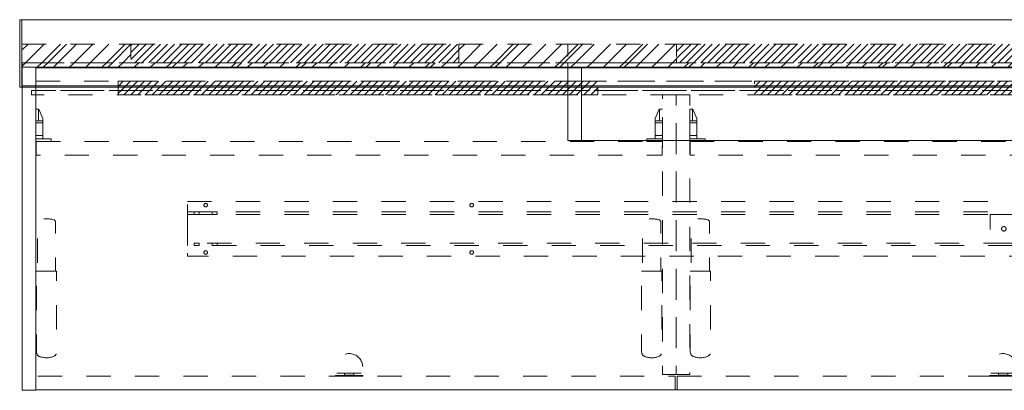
# Model space of a CAD drawing. Header units: inches. Extents: x -441 to -296, y -239 to 242.
# Tile 3 of 6: x -405 to -351, y -17 to 4. Entities that reach past the tile are written whole.
import ezdxf

# ---------------------------------------------------------------- set-up
doc = ezdxf.new("R2010")
doc.units = ezdxf.units.IN
doc.header["$LTSCALE"] = 32
doc.header["$MEASUREMENT"] = 0
doc.header["$PDMODE"] = 1
doc.header["$PDSIZE"] = -2
doc.linetypes.add('Dash Style-1', pattern=[0.083328, 0.041656, -0.041672])
for name, color, linetype, lineweight in [('DashLine', 7, 'Dash Style-1', 13), ('DashLineFill', 7, 'Dash Style-1', 13), ('Drawing', 7, 'Continuous', 18), ('Metal-Pulls', 7, 'Continuous', 13), ('None', 7, 'Continuous', 18), ('Plastic-BracketCover', 7, 'Continuous', 13), ('SolidLine', 7, 'Continuous', 15), ('Wood_1-H', 7, 'Continuous', 13)]:
    doc.layers.add(name, color=color, linetype=linetype, lineweight=lineweight)
doc.layers.add('Electrical', color=1, linetype='Dash Style-1', lineweight=15, true_color=0xff0000)
pattern_1 = [(45, (0, 0), (-0.3333333, -0.7222222), [])]
pattern_2 = [(45, (0, 0), (-1.613016, 1.935715), []), (45, (-1.0608, 1.0608), (-0.472346, 0.4167613), [])]

# ---------------------------------------------------------------- blocks, each defined once
blk = doc.blocks.new('Group')
at = {"layer": 'DashLineFill', "linetype": 'Continuous', "lineweight": 13}
h = blk.add_hatch(dxfattribs=at)
h.set_pattern_fill('Steel', color=253, style=0, pattern_type=2)
h.set_pattern_definition(pattern_2)
h.paths.add_polyline_path([(0, 0), (5.984, 0), (5.984, -1.024), (0, -1.024)])
h = blk.add_hatch(dxfattribs=at)
h.set_pattern_fill('Steel', color=253, style=0, pattern_type=2)
h.set_pattern_definition(pattern_2)
h.paths.add_polyline_path([(24.016, 0), (30, 0), (30, -1.024), (24.016, -1.024)])
at = {"layer": 'Electrical', "linetype": 'Continuous', "lineweight": 5, "true_color": 0xdd0000}
h = blk.add_hatch(dxfattribs=at)
h.set_pattern_fill('ElectricalHatch', color=12, style=0, pattern_type=2)
h.set_pattern_definition(pattern_1)
h.paths.add_polyline_path([(5.984, 0), (24.016, 0), (24.016, -1.024), (5.984, -1.024)])
at = {"layer": 'DashLineFill', "flags": 128}
for points in [[(0, 0), (5.984, 0), (5.984, -1.024), (0, -1.024)], [(24.016, 0), (30, 0), (30, -1.024), (24.016, -1.024)]]:
    blk.add_lwpolyline(points, close=True, dxfattribs=at)
at = {"layer": 'Electrical', "flags": 128}
blk.add_lwpolyline([(5.984, 0), (24.016, 0), (24.016, -1.024), (5.984, -1.024)], close=True, dxfattribs=at)
blk = doc.blocks.new('Group-1')
at = {"layer": 'DashLineFill', "linetype": 'Continuous', "lineweight": 13}
h = blk.add_hatch(dxfattribs=at)
h.set_pattern_fill('Steel', color=253, style=0, pattern_type=2)
h.set_pattern_definition(pattern_2)
h.paths.add_polyline_path([(30, 0), (35.984, 0), (35.984, -1.024), (30, -1.024)])
h = blk.add_hatch(dxfattribs=at)
h.set_pattern_fill('Steel', color=253, style=0, pattern_type=2)
h.set_pattern_definition(pattern_2)
h.paths.add_polyline_path([(72.008, 0), (77.992, 0), (77.992, -1.024), (72.008, -1.024)])
at = {"layer": 'Electrical', "linetype": 'Continuous', "lineweight": 5, "true_color": 0xdd0000}
h = blk.add_hatch(dxfattribs=at)
h.set_pattern_fill('ElectricalHatch', color=12, style=0, pattern_type=2)
h.set_pattern_definition(pattern_1)
h.paths.add_polyline_path([(35.984, 0), (72.008, 0), (72.008, -1.024), (35.984, -1.024)])
at = {"layer": 'DashLineFill', "flags": 128}
for points in [[(30, 0), (35.984, 0), (35.984, -1.024), (30, -1.024)], [(72.008, 0), (77.992, 0), (77.992, -1.024), (72.008, -1.024)]]:
    blk.add_lwpolyline(points, close=True, dxfattribs=at)
at = {"layer": 'Electrical', "flags": 128}
blk.add_lwpolyline([(35.984, 0), (72.008, 0), (72.008, -1.024), (35.984, -1.024)], close=True, dxfattribs=at)
blk = doc.blocks.new('Group-3')
at = {"layer": 'SolidLine', "flags": 128}
for points in [[(-0.126, 1.339), (0, 1.339), (0, -2.362), (-0.126, -2.362)], [(0, 1.339), (108, 1.339), (108, -2.362), (0, -2.362)]]:
    blk.add_lwpolyline(points, close=True, dxfattribs=at)
at = {"layer": 'None'}
for name in ['Group', 'Group-1']:
    blk.add_blockref(name, (0, 0), dxfattribs=at)
blk = doc.blocks.new('SL Wall Panel (2D)')
at = {"layer": 'None'}
blk.add_blockref('Group-3', (0, 0), dxfattribs=at)
at = {"layer": 'Drawing', "color": 0, "flags": 1}
for tag in ['Catalog', 'Option1', 'Option2', 'Option3', 'Option4', 'Option5', 'Option6', 'Option7', 'Option8', 'Option9', 'Option10', 'Option11', 'Option12', 'Custom', 'Tag', 'FinishGroup', 'Discount', 'Item1', 'Item2', 'Item3', 'Item4', 'Item5', 'Item6', 'Item7', 'Item8', 'Item9', 'Item10', 'Item11', 'Item12', 'Item13', 'Item14', 'Item15', 'Item16', 'Item17', 'Item18', 'Item19', 'Item20', 'Item21', 'Item22', 'Item23', 'Item24', 'Item25']:
    blk.add_attdef(tag, (-80.995, -225.071), '', height=0.00709, dxfattribs=at)
blk = doc.blocks.new('Group-4')
at = {"layer": 'DashLineFill', "linetype": 'Continuous', "lineweight": 13}
h = blk.add_hatch(dxfattribs=at)
h.set_pattern_fill('Steel', color=253, style=0, pattern_type=2)
h.set_pattern_definition(pattern_2)
h.paths.add_polyline_path([(12, -12), (42, -12), (42, -12.252), (12, -12.252)])
at = {"layer": 'DashLineFill', "flags": 128}
blk.add_lwpolyline([(12, -12), (42, -12), (42, -12.252), (12, -12.252)], close=True, dxfattribs=at)
at = {"layer": 'SolidLine', "flags": 128}
blk.add_lwpolyline([(12, -12.252), (42, -12.252), (42, -13.276), (12, -13.276)], close=True, dxfattribs=at)
blk = doc.blocks.new('Group-5')
at = {"layer": 'None'}
blk.add_blockref('Group-4', (0, 0), dxfattribs=at)
blk = doc.blocks.new('SL Wall Tile (2D)')
at = {"layer": 'None'}
blk.add_blockref('Group-5', (0, 0), dxfattribs=at)
at = {"layer": 'Drawing', "color": 0, "flags": 1}
for tag in ['Catalog', 'Custom', 'FinishGroup', 'Discount', 'Tag', 'Item1', 'Item2', 'Item3', 'Item4', 'Item5', 'Item6', 'Item7', 'Item8', 'Item9', 'Item10', 'Item11', 'Item12', 'Item13', 'Item14', 'Item15', 'Item16', 'Item17', 'Item18', 'Item19', 'Item20', 'Item21', 'Item22', 'Item23', 'Item24', 'Item25', 'Option1', 'Option2', 'Option3', 'Option4', 'Option5', 'Option6', 'Option7', 'Option8', 'Option9', 'Option10', 'Option11', 'Option12']:
    blk.add_attdef(tag, (-57.041, -223.026), '', height=0.00709, dxfattribs=at)
blk = doc.blocks.new('Group-6')
at = {"layer": 'DashLineFill', "linetype": 'Continuous', "lineweight": 13}
h = blk.add_hatch(dxfattribs=at)
h.set_pattern_fill('Steel', color=253, style=0, pattern_type=2)
h.set_pattern_definition(pattern_2)
h.paths.add_polyline_path([(12, -12), (59.992, -12), (59.992, -12.252), (12, -12.252)])
at = {"layer": 'DashLineFill', "flags": 128}
blk.add_lwpolyline([(12, -12), (59.992, -12), (59.992, -12.252), (12, -12.252)], close=True, dxfattribs=at)
at = {"layer": 'SolidLine', "flags": 128}
blk.add_lwpolyline([(12, -12.252), (59.992, -12.252), (59.992, -13.276), (12, -13.276)], close=True, dxfattribs=at)
blk = doc.blocks.new('Group-7')
at = {"layer": 'None'}
blk.add_blockref('Group-6', (0, 0), dxfattribs=at)
blk = doc.blocks.new('SL Wall Tile (2D)-1')
at = {"layer": 'None'}
blk.add_blockref('Group-7', (0, 0), dxfattribs=at)
at = {"layer": 'Drawing', "color": 0, "flags": 1}
for tag in ['Catalog', 'Custom', 'FinishGroup', 'Discount', 'Tag', 'Item1', 'Item2', 'Item3', 'Item4', 'Item5', 'Item6', 'Item7', 'Item8', 'Item9', 'Item10', 'Item11', 'Item12', 'Item13', 'Item14', 'Item15', 'Item16', 'Item17', 'Item18', 'Item19', 'Item20', 'Item21', 'Item22', 'Item23', 'Item24', 'Item25', 'Option1', 'Option2', 'Option3', 'Option4', 'Option5', 'Option6', 'Option7', 'Option8', 'Option9', 'Option10', 'Option11', 'Option12']:
    blk.add_attdef(tag, (-27.041, -223.026), '', height=0.00709, dxfattribs=at)
blk = doc.blocks.new('Group-10')
at = {"layer": 'DashLineFill', "linetype": 'Continuous', "lineweight": 13}
h = blk.add_hatch(dxfattribs=at)
h.set_pattern_fill('Steel', color=253, style=0, pattern_type=2)
h.set_pattern_definition(pattern_2)
h.paths.add_polyline_path([(12, -12), (42, -12), (42, -12.252), (12, -12.252)])
at = {"layer": 'DashLineFill', "flags": 128}
blk.add_lwpolyline([(12, -12), (42, -12), (42, -12.252), (12, -12.252)], close=True, dxfattribs=at)
at = {"layer": 'SolidLine', "flags": 128}
blk.add_lwpolyline([(12, -12.252), (42, -12.252), (42, -13.276), (12, -13.276)], close=True, dxfattribs=at)
blk = doc.blocks.new('Group-11')
at = {"layer": 'None'}
blk.add_blockref('Group-10', (0, 0), dxfattribs=at)
blk = doc.blocks.new('SL Wall Tile (2D)-3')
at = {"layer": 'None'}
blk.add_blockref('Group-11', (0, 0), dxfattribs=at)
at = {"layer": 'Drawing', "color": 0, "flags": 1}
for tag in ['Catalog', 'Custom', 'FinishGroup', 'Discount', 'Tag', 'Item1', 'Item2', 'Item3', 'Item4', 'Item5', 'Item6', 'Item7', 'Item8', 'Item9', 'Item10', 'Item11', 'Item12', 'Item13', 'Item14', 'Item15', 'Item16', 'Item17', 'Item18', 'Item19', 'Item20', 'Item21', 'Item22', 'Item23', 'Item24', 'Item25', 'Option1', 'Option2', 'Option3', 'Option4', 'Option5', 'Option6', 'Option7', 'Option8', 'Option9', 'Option10', 'Option11', 'Option12']:
    blk.add_attdef(tag, (-57.041, -193.026), '', height=0.00709, dxfattribs=at)
blk = doc.blocks.new('Group-12')
at = {"layer": 'DashLineFill', "linetype": 'Continuous', "lineweight": 13}
h = blk.add_hatch(dxfattribs=at)
h.set_pattern_fill('Steel', color=253, style=0, pattern_type=2)
h.set_pattern_definition(pattern_2)
h.paths.add_polyline_path([(12, -12), (59.992, -12), (59.992, -12.252), (12, -12.252)])
at = {"layer": 'DashLineFill', "flags": 128}
blk.add_lwpolyline([(12, -12), (59.992, -12), (59.992, -12.252), (12, -12.252)], close=True, dxfattribs=at)
at = {"layer": 'SolidLine', "flags": 128}
blk.add_lwpolyline([(12, -12.252), (59.992, -12.252), (59.992, -13.276), (12, -13.276)], close=True, dxfattribs=at)
blk = doc.blocks.new('Group-13')
at = {"layer": 'None'}
blk.add_blockref('Group-12', (0, 0), dxfattribs=at)
blk = doc.blocks.new('SL Wall Tile (2D)-4')
at = {"layer": 'None'}
blk.add_blockref('Group-13', (0, 0), dxfattribs=at)
at = {"layer": 'Drawing', "color": 0, "flags": 1}
for tag in ['Catalog', 'Custom', 'FinishGroup', 'Discount', 'Tag', 'Item1', 'Item2', 'Item3', 'Item4', 'Item5', 'Item6', 'Item7', 'Item8', 'Item9', 'Item10', 'Item11', 'Item12', 'Item13', 'Item14', 'Item15', 'Item16', 'Item17', 'Item18', 'Item19', 'Item20', 'Item21', 'Item22', 'Item23', 'Item24', 'Item25', 'Option1', 'Option2', 'Option3', 'Option4', 'Option5', 'Option6', 'Option7', 'Option8', 'Option9', 'Option10', 'Option11', 'Option12']:
    blk.add_attdef(tag, (-27.041, -193.026), '', height=0.00709, dxfattribs=at)
blk = doc.blocks.new('Group-16')
at = {"layer": 'DashLineFill', "linetype": 'Continuous', "lineweight": 13}
h = blk.add_hatch(dxfattribs=at)
h.set_pattern_fill('Steel', color=253, style=0, pattern_type=2)
h.set_pattern_definition(pattern_2)
h.paths.add_polyline_path([(12.01, -12), (119.923, -12), (119.923, -12.252), (12.01, -12.252)])
at = {"layer": 'Electrical', "linetype": 'Continuous', "lineweight": 5, "true_color": 0xdd0000}
h = blk.add_hatch(dxfattribs=at)
h.set_pattern_fill('ElectricalHatch', color=12, style=0, pattern_type=2)
h.set_pattern_definition(pattern_1)
h.paths.add_polyline_path([(17.285, -13.02), (43.644, -13.02), (43.644, -13.768), (17.285, -13.768)])
h = blk.add_hatch(dxfattribs=at)
h.set_pattern_fill('ElectricalHatch', color=12, style=0, pattern_type=2)
h.set_pattern_definition(pattern_1)
h.paths.add_polyline_path([(52.266, -13.02), (79.589, -13.02), (79.589, -13.768), (52.266, -13.768)])
at = {"layer": 'DashLine', "flags": 128}
for points in [[(12.758, -13.02), (119.175, -13.02), (119.175, -13.531), (12.758, -13.531)], [(12.522, -13.531), (119.411, -13.531), (119.411, -13.768), (12.522, -13.768)], [(47.207, -13.768), (47.955, -13.768), (47.955, -29.126), (47.207, -29.126)], [(47.955, -13.768), (48.703, -13.768), (48.703, -29.126), (47.955, -29.126)]]:
    blk.add_lwpolyline(points, close=True, dxfattribs=at)
at = {"layer": 'DashLineFill', "flags": 128}
blk.add_lwpolyline([(12.01, -12), (119.923, -12), (119.923, -12.252), (12.01, -12.252)], close=True, dxfattribs=at)
at = {"layer": 'Electrical', "flags": 128}
for points in [[(17.285, -13.02), (43.644, -13.02), (43.644, -13.768), (17.285, -13.768)], [(52.266, -13.02), (79.589, -13.02), (79.589, -13.768), (52.266, -13.768)]]:
    blk.add_lwpolyline(points, close=True, dxfattribs=at)
at = {"layer": 'SolidLine', "flags": 128}
for points in [[(12.01, -12.252), (12.758, -12.252), (12.758, -29.992), (12.01, -29.992)], [(12.758, -12.272), (119.175, -12.272), (119.175, -29.972), (12.758, -29.972)]]:
    blk.add_lwpolyline(points, close=True, dxfattribs=at)
blk = doc.blocks.new('CatalystBeam-96 (2D)')
at = {"layer": 'DashLine', "flags": 128}
for points in [[(-44.874, 1.496), (44.874, 1.496), (44.874, -1.496), (-44.874, -1.496)], [(-43.87, 1.398), (-43.86, 1.397), (-43.851, 1.396), (-43.842, 1.393), (-43.832, 1.39), (-43.824, 1.386), (-43.815, 1.381), (-43.808, 1.375), (-43.8, 1.369), (-43.794, 1.362), (-43.788, 1.354), (-43.783, 1.346), (-43.779, 1.337), (-43.776, 1.328), (-43.774, 1.318), (-43.772, 1.309), (-43.772, 1.299), (-43.772, 1.29), (-43.774, 1.28), (-43.776, 1.271), (-43.779, 1.262), (-43.783, 1.253), (-43.788, 1.245), (-43.794, 1.237), (-43.8, 1.23), (-43.808, 1.223), (-43.815, 1.217), (-43.824, 1.212), (-43.832, 1.208), (-43.842, 1.205), (-43.851, 1.203), (-43.86, 1.201), (-43.87, 1.201), (-43.88, 1.201), (-43.889, 1.203), (-43.899, 1.205), (-43.908, 1.208), (-43.916, 1.212), (-43.925, 1.217), (-43.933, 1.223), (-43.94, 1.23), (-43.946, 1.237), (-43.952, 1.245), (-43.957, 1.253), (-43.961, 1.262), (-43.964, 1.271), (-43.967, 1.28), (-43.968, 1.29), (-43.969, 1.299), (-43.968, 1.309), (-43.967, 1.318), (-43.964, 1.328), (-43.961, 1.337), (-43.957, 1.346), (-43.952, 1.354), (-43.946, 1.362), (-43.94, 1.369), (-43.933, 1.375), (-43.925, 1.381), (-43.916, 1.386), (-43.908, 1.39), (-43.899, 1.393), (-43.889, 1.396), (-43.88, 1.397)], [(-29.248, 1.398), (-29.238, 1.397), (-29.229, 1.396), (-29.219, 1.393), (-29.21, 1.39), (-29.202, 1.386), (-29.193, 1.381), (-29.186, 1.375), (-29.178, 1.369), (-29.172, 1.362), (-29.166, 1.354), (-29.161, 1.346), (-29.157, 1.337), (-29.154, 1.328), (-29.151, 1.318), (-29.15, 1.309), (-29.15, 1.299), (-29.15, 1.29), (-29.151, 1.28), (-29.154, 1.271), (-29.157, 1.262), (-29.161, 1.253), (-29.166, 1.245), (-29.172, 1.237), (-29.178, 1.23), (-29.186, 1.223), (-29.193, 1.217), (-29.202, 1.212), (-29.21, 1.208), (-29.219, 1.205), (-29.229, 1.203), (-29.238, 1.201), (-29.248, 1.201), (-29.258, 1.201), (-29.267, 1.203), (-29.277, 1.205), (-29.286, 1.208), (-29.294, 1.212), (-29.303, 1.217), (-29.31, 1.223), (-29.318, 1.23), (-29.324, 1.237), (-29.33, 1.245), (-29.335, 1.253), (-29.339, 1.262), (-29.342, 1.271), (-29.345, 1.28), (-29.346, 1.29), (-29.346, 1.299), (-29.346, 1.309), (-29.345, 1.318), (-29.342, 1.328), (-29.339, 1.337), (-29.335, 1.346), (-29.33, 1.354), (-29.324, 1.362), (-29.318, 1.369), (-29.31, 1.375), (-29.303, 1.381), (-29.294, 1.386), (-29.286, 1.39), (-29.277, 1.393), (-29.267, 1.396), (-29.258, 1.397)], [(-44.874, 0.925), (44.874, 0.925), (44.874, -0.925), (-44.874, -0.925)], [(-44.874, 0.791), (44.874, 0.791), (44.874, -0.791), (-44.874, -0.791)], [(-44.495, 0.925), (-44.229, 0.925), (-44.229, 0.791), (-44.495, 0.791)], [(-43.511, 0.925), (-43.245, 0.925), (-43.245, 0.791), (-43.511, 0.791)], [(-0.748, 0.791), (0.748, 0.791), (0.748, -0.791), (-0.748, -0.791)], [(0, 0.125), (0.012, 0.124), (0.024, 0.123), (0.036, 0.12), (0.048, 0.115), (0.059, 0.11), (0.069, 0.104), (0.079, 0.097), (0.088, 0.088), (0.097, 0.079), (0.104, 0.069), (0.11, 0.059), (0.115, 0.048), (0.12, 0.036), (0.123, 0.024), (0.124, 0.012), (0.125, 0), (0.124, -0.012), (0.123, -0.024), (0.12, -0.036), (0.115, -0.048), (0.11, -0.059), (0.104, -0.069), (0.097, -0.079), (0.088, -0.088), (0.079, -0.097), (0.069, -0.104), (0.059, -0.11), (0.048, -0.115), (0.036, -0.12), (0.024, -0.123), (0.012, -0.124), (0, -0.125), (-0.012, -0.124), (-0.024, -0.123), (-0.036, -0.12), (-0.048, -0.115), (-0.059, -0.11), (-0.069, -0.104), (-0.079, -0.097), (-0.088, -0.088), (-0.097, -0.079), (-0.104, -0.069), (-0.11, -0.059), (-0.115, -0.048), (-0.12, -0.036), (-0.123, -0.024), (-0.124, -0.012), (-0.125, 0), (-0.124, 0.012), (-0.123, 0.024), (-0.12, 0.036), (-0.115, 0.048), (-0.11, 0.059), (-0.104, 0.069), (-0.097, 0.079), (-0.088, 0.088), (-0.079, 0.097), (-0.069, 0.104), (-0.059, 0.11), (-0.048, 0.115), (-0.036, 0.12), (-0.024, 0.123), (-0.012, 0.124)], [(-44.495, -0.791), (-44.229, -0.791), (-44.229, -0.925), (-44.495, -0.925)], [(-43.511, -0.791), (-43.245, -0.791), (-43.245, -0.925), (-43.511, -0.925)], [(-43.87, -1.201), (-43.86, -1.201), (-43.851, -1.203), (-43.842, -1.205), (-43.832, -1.208), (-43.824, -1.212), (-43.815, -1.217), (-43.808, -1.223), (-43.8, -1.23), (-43.794, -1.237), (-43.788, -1.245), (-43.783, -1.253), (-43.779, -1.262), (-43.776, -1.271), (-43.774, -1.28), (-43.772, -1.29), (-43.772, -1.299), (-43.772, -1.309), (-43.774, -1.318), (-43.776, -1.328), (-43.779, -1.337), (-43.783, -1.346), (-43.788, -1.354), (-43.794, -1.362), (-43.8, -1.369), (-43.808, -1.375), (-43.815, -1.381), (-43.824, -1.386), (-43.832, -1.39), (-43.842, -1.393), (-43.851, -1.396), (-43.86, -1.397), (-43.87, -1.398), (-43.88, -1.397), (-43.889, -1.396), (-43.899, -1.393), (-43.908, -1.39), (-43.916, -1.386), (-43.925, -1.381), (-43.933, -1.375), (-43.94, -1.369), (-43.946, -1.362), (-43.952, -1.354), (-43.957, -1.346), (-43.961, -1.337), (-43.964, -1.328), (-43.967, -1.318), (-43.968, -1.309), (-43.969, -1.299), (-43.968, -1.29), (-43.967, -1.28), (-43.964, -1.271), (-43.961, -1.262), (-43.957, -1.253), (-43.952, -1.245), (-43.946, -1.237), (-43.94, -1.23), (-43.933, -1.223), (-43.925, -1.217), (-43.916, -1.212), (-43.908, -1.208), (-43.899, -1.205), (-43.889, -1.203), (-43.88, -1.201)], [(-29.248, -1.201), (-29.238, -1.201), (-29.229, -1.203), (-29.219, -1.205), (-29.21, -1.208), (-29.202, -1.212), (-29.193, -1.217), (-29.186, -1.223), (-29.178, -1.23), (-29.172, -1.237), (-29.166, -1.245), (-29.161, -1.253), (-29.157, -1.262), (-29.154, -1.271), (-29.151, -1.28), (-29.15, -1.29), (-29.15, -1.299), (-29.15, -1.309), (-29.151, -1.318), (-29.154, -1.328), (-29.157, -1.337), (-29.161, -1.346), (-29.166, -1.354), (-29.172, -1.362), (-29.178, -1.369), (-29.186, -1.375), (-29.193, -1.381), (-29.202, -1.386), (-29.21, -1.39), (-29.219, -1.393), (-29.229, -1.396), (-29.238, -1.397), (-29.248, -1.398), (-29.258, -1.397), (-29.267, -1.396), (-29.277, -1.393), (-29.286, -1.39), (-29.294, -1.386), (-29.303, -1.381), (-29.31, -1.375), (-29.318, -1.369), (-29.324, -1.362), (-29.33, -1.354), (-29.335, -1.346), (-29.339, -1.337), (-29.342, -1.328), (-29.345, -1.318), (-29.346, -1.309), (-29.346, -1.299), (-29.346, -1.29), (-29.345, -1.28), (-29.342, -1.271), (-29.339, -1.262), (-29.335, -1.253), (-29.33, -1.245), (-29.324, -1.237), (-29.318, -1.23), (-29.31, -1.223), (-29.303, -1.217), (-29.294, -1.212), (-29.286, -1.208), (-29.277, -1.205), (-29.267, -1.203), (-29.258, -1.201)]]:
    blk.add_lwpolyline(points, close=True, dxfattribs=at)
blk = doc.blocks.new('Group-17')
at = {"layer": 'DashLine'}
for p, q in [((0.177, 1.772), (0, 1.772)), ((0, 1.772), (0, 0)), ((0.157, 1.142), (0.157, 1.772)), ((0.394, 1.26), (0.177, 1.772)), ((0.157, 1.142), (0, 1.142)), ((0.394, 1.142), (0.157, 1.142)), ((0.394, 0.157), (0.394, 1.26)), ((0.394, 1.025), (0, 1.025)), ((0.394, 0.336), (0, 0.336)), ((0.854, 0.157), (0, 0.157)), ((0.854, 0), (0, 0)), ((0.854, 0), (0.854, 0.157))]:
    blk.add_line(p, q, dxfattribs=at)
blk = doc.blocks.new('KekuSnapOnLeftVert (2D)')
at = {"layer": 'DashLine', "color": 7}
blk.add_blockref('Group-17', (0, 0), dxfattribs=at)
blk = doc.blocks.new('Group-18')
at = {"layer": 'DashLine'}
for p, q in [((-0.177, 1.772), (-0.394, 1.26)), ((0, 1.772), (-0.177, 1.772)), ((-0.157, 1.772), (-0.157, 1.142)), ((0, 0), (0, 1.772)), ((-0.394, 1.26), (-0.394, 0.157)), ((0, 1.142), (-0.394, 1.142)), ((0, 1.025), (-0.394, 1.025)), ((-0.854, 0.157), (-0.854, 0)), ((0, 0.157), (-0.854, 0.157)), ((0, 0), (-0.854, 0)), ((0, 0.336), (-0.394, 0.336))]:
    blk.add_line(p, q, dxfattribs=at)
blk = doc.blocks.new('KekuSnapOnRightVert (2D)')
at = {"layer": 'DashLine', "color": 7}
blk.add_blockref('Group-18', (0, 0), dxfattribs=at)
blk = doc.blocks.new('Group-19')
at = {"layer": 'DashLine'}
blk.add_line((-0.558, 5.767), (0.558, 5.767), dxfattribs=at)
at = {"layer": 'DashLine', "flags": 128}
blk.add_lwpolyline([(-0.558, 1.343, 0.346766), (-0.327, 1.069, 0.176763), (0.418, 1.104, 0.254328), (0.558, 1.343), (0.558, 5.767), (0.501, 5.77), (0.501, 8.453, 0.32184), (0.394, 8.602, 0.126363), (-0.412, 8.595, 0.288731), (-0.501, 8.453), (-0.501, 5.77), (-0.558, 5.767)], format="xyb", close=True, dxfattribs=at)
blk = doc.blocks.new('FlipMech (2D)')
at = {"layer": 'Plastic-BracketCover', "linetype": 'Continuous', "lineweight": 5}
blk.add_point((0, 0), dxfattribs=at)
at = {"layer": 'Plastic-BracketCover', "color": 7}
blk.add_blockref('Group-19', (0, 0), dxfattribs=at)
blk = doc.blocks.new('Group-20')
at = {"layer": 'DashLine', "color": 7, "linetype": 'Continuous'}
for p, q in [((-0.748, 0.039), (-0.748, 0)), ((0.748, 0.039), (-0.748, 0.039)), ((0.748, 0), (-0.748, 0)), ((0.669, 0.165), (-0.669, 0.165)), ((-0.256, 0.165), (-0.256, 0.039)), ((0.256, 0.071), (-0.256, 0.071)), ((0.256, 0.165), (0.256, 0.04)), ((0.748, 0), (0.748, 0.039))]:
    blk.add_line(p, q, dxfattribs=at)
at = {"layer": 'DashLine', "flags": 128}
blk.add_lwpolyline([(0.669, 0.165), (-0.669, 0.165, -1.618035)], format="xyb", close=True, dxfattribs=at)
blk = doc.blocks.new('FlipBracket (2D)')
at = {"layer": 'Plastic-BracketCover', "linetype": 'Continuous', "lineweight": 5}
blk.add_point((0, 0), dxfattribs=at)
at = {"layer": 'Plastic-BracketCover', "color": 7}
blk.add_blockref('Group-20', (0, 0), dxfattribs=at)
blk = doc.blocks.new('Group-21')
at = {"layer": 'DashLine', "flags": 128}
for points in [[(12.778, -16.331), (47.187, -16.331), (47.187, -17.079), (12.778, -17.079)], [(48.722, -16.331), (83.132, -16.331), (83.132, -17.079), (48.722, -17.079)], [(12.876, -29.224), (47.895, -29.224), (47.895, -29.972), (12.876, -29.972)], [(48.014, -29.224), (83.84, -29.224), (83.84, -29.972), (48.014, -29.972)]]:
    blk.add_lwpolyline(points, close=True, dxfattribs=at)
at = {"layer": 'Metal-Pulls', "color": 7}
for name, p in [('FlipMech (2D)', (13.348, -29.224)), ('FlipMech (2D)', (46.616, -29.224)), ('FlipMech (2D)', (49.293, -29.224)), ('FlipBracket (2D)', (29.982, -29.224)), ('FlipBracket (2D)', (65.927, -29.224))]:
    blk.add_blockref(name, p, dxfattribs=at)
at = {"layer": 'None'}
blk.add_blockref('Group-16', (0, 0), dxfattribs=at)
at = {"layer": 'SolidLine', "color": 7}
blk.add_blockref('CatalystBeam-96 (2D)', (65.967, -21.122), dxfattribs=at)
at = {"layer": 'Wood_1-H', "color": 7}
for name, p in [('KekuSnapOnLeftVert (2D)', (12.758, -16.331)), ('KekuSnapOnRightVert (2D)', (47.207, -16.331)), ('KekuSnapOnLeftVert (2D)', (48.703, -16.331))]:
    blk.add_blockref(name, p, dxfattribs=at)
blk = doc.blocks.new('SL Hanging Credenza (2D)')
at = {"layer": 'None'}
blk.add_blockref('Group-21', (0, 0), dxfattribs=at)
at = {"layer": 'Drawing', "color": 0, "flags": 1}
for tag in ['Catalog', 'Custom', 'FinishGroup', 'Discount', 'Tag', 'Item1', 'Item2', 'Item3', 'Item4', 'Item5', 'Item6', 'Item7', 'Item8', 'Item9', 'Item10', 'Item11', 'Item12', 'Item13', 'Item14', 'Item15', 'Item16', 'Item17', 'Item18', 'Item19', 'Item20', 'Item21', 'Item22', 'Item23', 'Item24', 'Item25', 'Option1', 'Option2', 'Option3', 'Option4', 'Option5', 'Option6', 'Option7', 'Option8', 'Option9', 'Option10', 'Option11', 'Option12']:
    blk.add_attdef(tag, (-57.041, -1.538), '', height=0.00709, dxfattribs=at)
blk = doc.blocks.new('Group-22')
at = {"layer": 'DashLineFill', "linetype": 'Continuous', "lineweight": 13}
h = blk.add_hatch(dxfattribs=at)
h.set_pattern_fill('Steel', color=253, style=0, pattern_type=2)
h.set_pattern_definition(pattern_2)
h.paths.add_polyline_path([(12, -12), (59.992, -12), (59.992, -12.252), (12, -12.252)])
at = {"layer": 'DashLine', "flags": 128}
blk.add_lwpolyline([(59.451, -13.02), (12.522, -13.02), (12.522, -12.783), (12.758, -12.783), (12.758, -12.272), (59.215, -12.272), (59.215, -12.783), (59.451, -12.783)], close=True, dxfattribs=at)
at = {"layer": 'DashLineFill', "flags": 128}
blk.add_lwpolyline([(12, -12), (59.992, -12), (59.992, -12.252), (12, -12.252)], close=True, dxfattribs=at)
at = {"layer": 'SolidLine', "flags": 128}
for points in [[(12, -12.252), (12.748, -12.252), (12.748, -16.268), (12, -16.268)], [(12, -12.252), (59.992, -12.252), (59.992, -16.268), (12, -16.268)]]:
    blk.add_lwpolyline(points, close=True, dxfattribs=at)
blk = doc.blocks.new('Group-24')
at = {"layer": 'None'}
blk.add_blockref('Group-22', (0, 0), dxfattribs=at)
blk = doc.blocks.new('SL Overhead (2D)')
at = {"layer": 'None'}
blk.add_blockref('Group-24', (0, 0), dxfattribs=at)
at = {"layer": 'Drawing', "color": 0, "flags": 1}
for tag in ['Catalog', 'Custom', 'FinishGroup', 'Discount', 'Tag', 'Item1', 'Item2', 'Item3', 'Item4', 'Item5', 'Item6', 'Item7', 'Item8', 'Item9', 'Item10', 'Item11', 'Item12', 'Item13', 'Item14', 'Item15', 'Item16', 'Item17', 'Item18', 'Item19', 'Item20', 'Item21', 'Item22', 'Item23', 'Item24', 'Item25', 'Option1', 'Option2', 'Option3', 'Option4', 'Option5', 'Option6', 'Option7', 'Option8', 'Option9', 'Option10', 'Option11', 'Option12']:
    blk.add_attdef(tag, (-27.041, -185.526), '', height=0.00709, dxfattribs=at)
blk = doc.blocks.new('Group-25')
at = {"layer": 'DashLineFill', "linetype": 'Continuous', "lineweight": 13}
h = blk.add_hatch(dxfattribs=at)
h.set_pattern_fill('Steel', color=253, style=0, pattern_type=2)
h.set_pattern_definition(pattern_2)
h.paths.add_polyline_path([(12, -12), (119.992, -12), (119.992, -12.252), (12, -12.252)])
at = {"layer": 'DashLineFill', "flags": 128}
blk.add_lwpolyline([(12, -12), (119.992, -12), (119.992, -12.252), (12, -12.252)], close=True, dxfattribs=at)
at = {"layer": 'SolidLine', "flags": 128}
blk.add_lwpolyline([(12, -12.252), (119.992, -12.252), (119.992, -13.276), (12, -13.276)], close=True, dxfattribs=at)
blk = doc.blocks.new('Group-26')
at = {"layer": 'None'}
blk.add_blockref('Group-25', (0, 0), dxfattribs=at)
blk = doc.blocks.new('SL Wall Tile (2D)-6')
at = {"layer": 'None'}
blk.add_blockref('Group-26', (0, 0), dxfattribs=at)
at = {"layer": 'Drawing', "color": 0, "flags": 1}
for tag in ['Catalog', 'FinishGroup', 'Discount', 'Option1', 'Option2', 'Option3', 'Option4', 'Option5', 'Option6', 'Option7', 'Option8', 'Option9', 'Option10', 'Option11', 'Option12', 'Custom', 'Tag', 'Item1', 'Item2', 'Item3', 'Item4', 'Item5', 'Item6', 'Item7', 'Item8', 'Item9', 'Item10', 'Item11', 'Item12', 'Item13', 'Item14', 'Item15', 'Item16', 'Item17', 'Item18', 'Item19', 'Item20', 'Item21', 'Item22', 'Item23', 'Item24', 'Item25']:
    blk.add_attdef(tag, (-57.041, -155.507), '', height=0.00709, dxfattribs=at)

msp = doc.modelspace()

# ---------------------------------------------------------------- block references
at = {"layer": 'Drawing'}
for name, p in [('SL Wall Panel (2D)', (-404.5, 2.5)), ('SL Wall Tile (2D)', (-416.5, 13.476)), ('SL Wall Tile (2D)-3', (-416.5, 13.476)), ('SL Wall Tile (2D)-6', (-416.5, 13.476)), ('SL Hanging Credenza (2D)', (-416.5, 13.476)), ('SL Wall Tile (2D)-1', (-386.5, 13.476)), ('SL Wall Tile (2D)-4', (-386.5, 13.476)), ('SL Overhead (2D)', (-386.5, 13.476))]:
    msp.add_blockref(name, p, dxfattribs=at)

doc.saveas('drawing.dxf')
